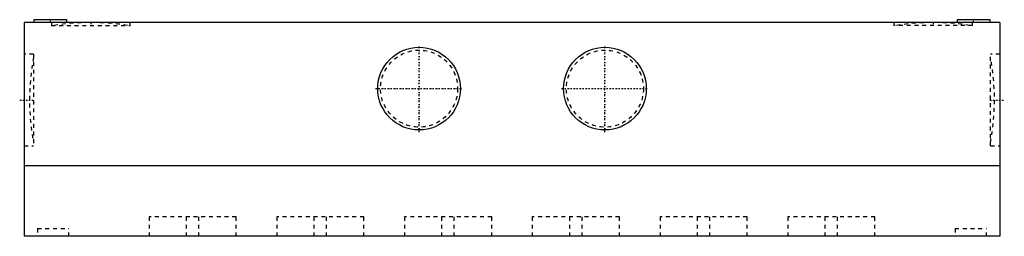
# Model space of a CAD drawing. Extents: x -127 to 127, y 0 to 56.
import ezdxf

# ---------------------------------------------------------------- set-up
doc = ezdxf.new("R2010")
doc.units = 0
doc.linetypes.add('CENTER', pattern=[1.5, 0.45, -0.5, 0.05, -0.5])
doc.linetypes.add('DASHED', pattern=[2, 1, -1])
for name, color, linetype in [('AM_0', 7, 'CONTINUOUS'), ('AM_3', 7, 'DASHED'), ('AM_7', 7, 'CENTER')]:
    doc.layers.add(name, color=color, linetype=linetype)

msp = doc.modelspace()

# ---------------------------------------------------------------- linework, layer by layer
at = {"layer": 'AM_0', "color": 7, "linetype": 'CONTINUOUS'}
for p, q in [((-123.5, 56), (-123.5, 55.3)), ((-115, 56), (-123.5, 56)), ((-115, 55.3), (-115, 56)), ((115, 56), (115, 55.3)), ((123.5, 56), (115, 56)), ((123.5, 55.3), (123.5, 56)), ((-126, 55.3), (-126, 0)), ((126, 55.3), (-126, 55.3)), ((126, 55.3), (126, 0)), ((126, 18.25), (-126, 18.25)), ((126, 0), (-126, 0))]:
    msp.add_line(p, q, dxfattribs=at)
for centre in [(-24, 38.2), (24, 38.2)]:
    msp.add_circle(centre, 10.6892, dxfattribs=at)
at = {"layer": 'AM_3', "color": 6, "linetype": 'DASHED'}
for p, q in [((-118.9762, 55.3), (-118.9762, 54.55)), ((-118.9762, 54.55), (-98.6238, 54.55)), ((-98.6238, 54.55), (-98.6238, 55.3)), ((98.6238, 55.3), (98.6238, 54.55)), ((118.9762, 54.55), (98.6238, 54.55)), ((118.9762, 54.55), (118.9762, 55.3)), ((-123.6126, 47.0888), (-126, 47.0888)), ((-123.6126, 47.0888), (-123.6126, 23.4114)), ((126, 47.0888), (123.6126, 47.0888)), ((123.6126, 23.4114), (123.6126, 47.0888)), ((-126, 23.4114), (-123.6126, 23.4114)), ((123.6126, 23.4114), (126, 23.4114)), ((-93.75, 5), (-93.75, 0)), ((-71.25, 5), (-93.75, 5)), ((-84.1, 0), (-84.1, 5)), ((-80.9, 0), (-80.9, 5)), ((-71.25, 0), (-71.25, 5)), ((-60.75, 5), (-60.75, 0)), ((-38.25, 5), (-60.75, 5)), ((-51.1, 0), (-51.1, 5)), ((-47.9, 0), (-47.9, 5)), ((-38.25, 0), (-38.25, 5)), ((-27.75, 5), (-27.75, 0)), ((-5.25, 5), (-27.75, 5)), ((-18.1, 0), (-18.1, 5)), ((-14.9, 0), (-14.9, 5)), ((-5.25, 0), (-5.25, 5)), ((5.25, 5), (5.25, 0)), ((27.75, 5), (5.25, 5)), ((14.9, 0), (14.9, 5)), ((18.1, 0), (18.1, 5)), ((27.75, 0), (27.75, 5)), ((38.25, 5), (38.25, 0)), ((60.75, 5), (38.25, 5)), ((47.9, 0), (47.9, 5)), ((51.1, 0), (51.1, 5)), ((60.75, 0), (60.75, 5)), ((71.25, 5), (71.25, 0)), ((93.75, 5), (71.25, 5)), ((80.9, 0), (80.9, 5)), ((84.1, 0), (84.1, 5)), ((93.75, 0), (93.75, 5)), ((-122.55, 2), (-122.55, 0)), ((-122.55, 2), (-114.45, 2)), ((-114.45, 0), (-114.45, 2)), ((114.45, 2), (114.45, 0)), ((114.45, 2), (122.55, 2)), ((122.55, 0), (122.55, 2))]:
    msp.add_line(p, q, dxfattribs=at)
for centre in [(-24, 38.2), (24, 38.2)]:
    msp.add_circle(centre, 9.95492, dxfattribs=at)
for centre, start, end in [((-108.8, -4.7011), 80.9379452, 99.0620548), ((108.8, -4.7011), 80.9379452, 99.0620548), ((-64.6295, 35.2501), 169.4362911, 190.5637089), ((64.6295, 35.2501), 349.4362911, 10.5637089)]:
    msp.add_arc(centre, 60, start, end, dxfattribs=at)
at = {"layer": 'AM_7', "color": 4, "linetype": 'CENTER'}
for p, q in [((-119.25, 55.265), (-119.25, 56.035)), ((119.25, 55.265), (119.25, 56.035)), ((-108.8, 55.3375), (-108.8, 54.5125)), ((108.8, 55.3375), (108.8, 54.5125)), ((-24, 26.97634), (-24, 49.42366)), ((24, 26.97634), (24, 49.42366)), ((-35.22366, 38.2), (-12.77634, 38.2)), ((12.77634, 38.2), (35.22366, 38.2)), ((-127.16937, 35.2501), (-123.44323, 35.2501)), ((123.44323, 35.2501), (127.16937, 35.2501))]:
    msp.add_line(p, q, dxfattribs=at)

doc.saveas('drawing.dxf')
